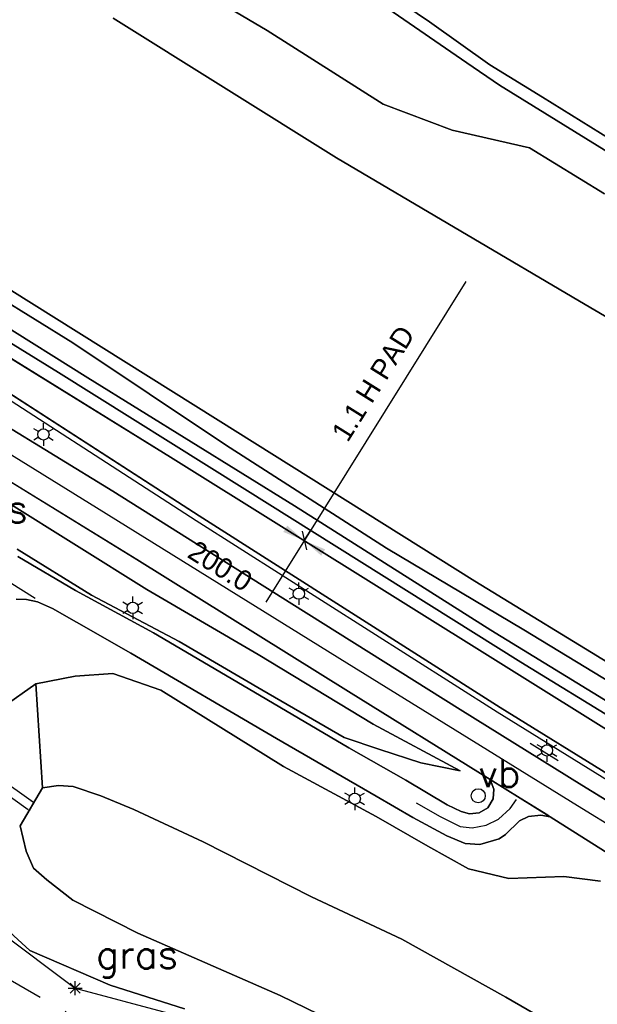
# Model space of a CAD drawing. Header units: millimetres. Extents: x 129727 to 131402, y 399018 to 399724.
# Tile 20 of 60: x 129886 to 129937, y 399451 to 399538. Entities that reach past the tile are written whole.
import ezdxf
from ezdxf.enums import TextEntityAlignment as Align

# ---------------------------------------------------------------- set-up
doc = ezdxf.new("R2010")
doc.units = ezdxf.units.MM
doc.linetypes.add('BORDERX2', pattern=[88.9, 25.4, -12.7, 25.4, -12.7, 0, -12.7])
for name, color, linetype in [('EWD-EM-NW-KBLTRC', 3, 'Continuous'), ('LKI-VW-BUI-VE', 1, 'Continuous'), ('MDI-VL-BEPLANTING', 7, 'Continuous'), ('MDI-VL-GRAS', 7, 'Continuous'), ('MDI-VL-TALUD', 7, 'Continuous'), ('MDI-VL-VERHARDING', 7, 'Continuous'), ('MDI-VL-WATER', 7, 'Continuous'), ('MDI-XX-BEPLANTING', 80, 'Continuous'), ('MDI-XX-BORD', 255, 'Continuous'), ('MDI-XX-DAMWAND', 252, 'Continuous'), ('MDI-XX-GRAS', 7, 'Continuous'), ('MDI-XX-MARKERING', 251, 'Continuous'), ('MDI-XX-RASTER', 255, 'Continuous'), ('MDI-XX-RIOLERING', 130, 'Continuous'), ('MDI-XX-TALUD', 84, 'Continuous'), ('MDI-XX-TERREINAFSCH', 253, 'Continuous')]:
    doc.layers.add(name, color=color, linetype=linetype)
doc.layers.add('EWD-EM-NW-MATEN', color=1, linetype='Continuous', lineweight=25)
doc.styles.add('ROMANS25', font='ROMANS.shx', dxfattribs={"height": 2.5})
doc.styles.add('rtw_iso', font='iso-rtw.shx')

# ---------------------------------------------------------------- blocks, each defined once
blk = doc.blocks.new('_Oblique')
at = {"color": 0, "linetype": 'ByBlock', "lineweight": -2}
blk.add_line((-0.5, -0.5), (0.5, 0.5), dxfattribs=at)

msp = doc.modelspace()

# ---------------------------------------------------------------- linework, layer by layer
for p, q in [((129887.653, 399501.726), (129887.653, 399502.226)), ((129887.22, 399501.476), (129886.787, 399501.726)), ((129888.086, 399501.476), (129888.519, 399501.726)), ((129887.22, 399500.976), (129886.787, 399500.726)), ((129887.653, 399500.726), (129887.653, 399500.226)), ((129888.086, 399500.976), (129888.519, 399500.726)), ((129910.282, 399487.621), (129910.282, 399488.121)), ((129909.849, 399487.371), (129909.416, 399487.621)), ((129910.715, 399487.371), (129911.148, 399487.621)), ((129895.135, 399486.117), (129894.702, 399486.367)), ((129895.568, 399486.367), (129895.568, 399486.867)), ((129896.001, 399486.117), (129896.434, 399486.367)), ((129909.849, 399486.871), (129909.416, 399486.621)), ((129910.282, 399486.621), (129910.282, 399486.121)), ((129910.715, 399486.871), (129911.148, 399486.621)), ((129895.135, 399485.617), (129894.702, 399485.367)), ((129895.568, 399485.367), (129895.568, 399484.867)), ((129896.001, 399485.617), (129896.434, 399485.367)), ((129932.27, 399473.744), (129932.27, 399474.244)), ((129931.837, 399473.494), (129931.404, 399473.744)), ((129932.703, 399473.494), (129933.136, 399473.744)), ((129931.837, 399472.994), (129931.404, 399472.744)), ((129932.27, 399472.744), (129932.27, 399472.244)), ((129932.703, 399472.994), (129933.136, 399472.744)), ((129915.239, 399469.462), (129915.239, 399469.962)), ((129914.806, 399469.212), (129914.373, 399469.462)), ((129915.672, 399469.212), (129916.105, 399469.462)), ((129914.806, 399468.712), (129914.373, 399468.462)), ((129915.239, 399468.462), (129915.239, 399467.962)), ((129915.672, 399468.712), (129916.105, 399468.462)), ((129889.835, 399452.185), (129891.085, 399452.185)), ((129890.018, 399451.743), (129890.902, 399452.627)), ((129890.902, 399451.743), (129890.018, 399452.627)), ((129890.46, 399451.56), (129890.46, 399452.81))]:
    msp.add_line(p, q)
for centre, radius in [((129887.653, 399501.226), 0.5), ((129910.282, 399487.121), 0.5), ((129895.568, 399485.867), 0.5), ((129932.27, 399473.244), 0.5), ((129926.187, 399469.226), 0.625), ((129915.239, 399468.962), 0.5)]:
    msp.add_circle(centre, radius)
at = {"layer": 'EWD-EM-NW-KBLTRC'}
msp.add_lwpolyline([(130084.977, 399397.143), (130083.979, 399397.55), (130080.392, 399399.031), (130071.678, 399402.427), (130065.784, 399404.71), (130048.221, 399411.584), (130039.721, 399414.937), (130032.32, 399418.171), (130024.2, 399421.897), (130015.94, 399425.641), (130006.794, 399430.116), (129999.765, 399433.849), (129984.019, 399442.216), (129955.792, 399459.367), (129927.848, 399476.625), (129901.194, 399493.581), (129879.316, 399507.689), (129860.777, 399518.45), (129841.167, 399530.973), (129826.677, 399540.175), (129817.367, 399545.938)], dxfattribs=at)
at = {"layer": 'EWD-EM-NW-MATEN'}
for p, q in [((129898.915, 399499.223), (129868.889, 399517.754)), ((129925.095, 399514.771), (129907.361, 399486.368)), ((129949.881, 399467.365), (129898.915, 399499.223))]:
    msp.add_line(p, q, dxfattribs=at)
at = {"layer": 'EWD-EM-NW-MATEN', "linetype": 'Continuous'}
msp.add_line((129910.763, 399491.817), (129911.293, 399492.665), dxfattribs=at)
at = {"layer": 'EWD-EM-NW-MATEN'}
for points in [[(129909.258, 399493.146), (129908.909, 399492.586), (129910.763, 399491.817)], [(129912.617, 399491.048), (129912.268, 399490.489), (129910.763, 399491.817)]]:
    msp.add_solid(points, dxfattribs=at)
at = {"layer": 'LKI-VW-BUI-VE', "linetype": 'BORDERX2', "ltscale": 0.2, "flags": 128}
msp.add_lwpolyline([(129752.938, 399530.028), (129803.992, 399500), (129863.5, 399465), (129890.12, 399449.834), (129928.839, 399430.127), (129965.167, 399411.729), (129998.966, 399394.635), (130000, 399394.103)], dxfattribs=at)
at = {"layer": 'MDI-VL-BEPLANTING'}
for p, q in [((129907.48, 399536.999), (129886.593, 399549.326)), ((129886.593, 399549.326), (129907.48, 399536.999)), ((129921.869, 399537.774), (129912.933, 399543.827)), ((129918.162, 399538.95), (129925.188, 399534.138)), ((129913.63, 399525.729), (129893.823, 399538.075)), ((129927.221, 399533.95), (129921.869, 399537.774)), ((129917.765, 399530.475), (129907.48, 399536.999)), ((129907.48, 399536.999), (129917.765, 399530.475)), ((129925.188, 399534.138), (129928.071, 399532.155)), ((129931.868, 399531.093), (129927.221, 399533.95)), ((129928.071, 399532.155), (129955.031, 399515.457)), ((129951.484, 399518.922), (129931.868, 399531.093)), ((129923.87, 399528.179), (129917.765, 399530.475)), ((129917.765, 399530.475), (129923.87, 399528.179)), ((129930.734, 399526.592), (129923.87, 399528.179)), ((129923.87, 399528.179), (129930.734, 399526.592)), ((129937.378, 399522.52), (129930.734, 399526.592)), ((129930.734, 399526.592), (129937.378, 399522.52)), ((129935.662, 399512.736), (129913.63, 399525.729)), ((129868.889, 399517.754), (129898.915, 399499.223)), ((129955.404, 399501.025), (129935.662, 399512.736)), ((129901.464, 399494.002), (129879.577, 399508.116)), ((129898.915, 399499.223), (129949.881, 399467.365)), ((129928.114, 399477.049), (129901.464, 399494.002)), ((129886.989, 399479.123), (129890.476, 399479.803)), ((129890.476, 399479.803), (129893.807, 399480.066)), ((129893.807, 399480.066), (129898.069, 399478.585)), ((129887.578, 399469.919), (129886.989, 399479.123)), ((129898.069, 399478.585), (129908.924, 399471.804)), ((129956.053, 399459.793), (129928.114, 399477.049)), ((129908.924, 399471.804), (129917.14, 399467.382)), ((129888.978, 399470.13), (129887.578, 399469.919)), ((129890.289, 399470.051), (129888.978, 399470.13)), ((129892.739, 399469.221), (129890.289, 399470.051)), ((129895.664, 399468.012), (129892.739, 399469.221)), ((129901.794, 399465.133), (129895.664, 399468.012)), ((129917.14, 399467.382), (129921.723, 399464.751)), ((129911.409, 399460.281), (129901.794, 399465.133)), ((129921.723, 399464.751), (129925.315, 399462.754)), ((129925.315, 399462.754), (129928.909, 399461.889)), ((129928.909, 399461.889), (129933.772, 399462.087)), ((129933.772, 399462.087), (129937.018, 399461.665)), ((129919.405, 399456.516), (129911.409, 399460.281)), ((129928.63, 399451.398), (129919.405, 399456.516)), ((129936.457, 399446.88), (129928.63, 399451.398))]:
    msp.add_line(p, q, dxfattribs=at)
at = {"layer": 'MDI-VL-GRAS'}
for p, q in [((129861.555, 399527.074), (129890.257, 399509.324)), ((129890.257, 399509.324), (129861.555, 399527.074)), ((129898.915, 399499.223), (129868.889, 399517.754)), ((129872.72, 399516.738), (129888.976, 399506.721)), ((129891.592, 399506.223), (129875.439, 399516.316)), ((129884.617, 399514.087), (129903.147, 399502.476)), ((129890.257, 399509.324), (129903.798, 399500.311)), ((129903.798, 399500.311), (129890.257, 399509.324)), ((129888.976, 399506.721), (129905.494, 399496.387)), ((129909.889, 399494.891), (129891.592, 399506.223)), ((129893.797, 399496.208), (129879.62, 399504.855)), ((129876.287, 399502.215), (129895.923, 399490.135)), ((129903.147, 399502.476), (129925.871, 399488.234)), ((129903.798, 399500.311), (129918.051, 399491.145)), ((129918.051, 399491.145), (129903.798, 399500.311)), ((129949.881, 399467.365), (129898.915, 399499.223)), ((129909.651, 399486.21), (129893.797, 399496.208)), ((129905.494, 399496.387), (129929.963, 399481.052)), ((129884.343, 399495.282), (129896.809, 399487.495)), ((129896.809, 399487.495), (129884.343, 399495.282)), ((129927.295, 399483.877), (129909.889, 399494.891)), ((129891.908, 399486.998), (129885.312, 399491.054)), ((129885.312, 399491.054), (129891.908, 399486.998)), ((129918.051, 399491.145), (129930.228, 399483.92)), ((129930.228, 399483.92), (129918.051, 399491.145)), ((129890.48, 399487.394), (129885.376, 399490.403)), ((129895.923, 399490.135), (129914.694, 399478.462)), ((129925.871, 399488.234), (129954.015, 399471.051)), ((129897.405, 399483.639), (129890.48, 399487.394)), ((129896.809, 399487.495), (129906.677, 399481.731)), ((129906.677, 399481.731), (129896.809, 399487.495)), ((129885.231, 399486.636), (129886.15, 399486.6)), ((129886.15, 399486.6), (129887.124, 399486.408)), ((129887.124, 399486.408), (129888.461, 399485.814)), ((129899.685, 399482.882), (129891.908, 399486.998)), ((129891.908, 399486.998), (129899.685, 399482.882)), ((129924.584, 399476.866), (129909.651, 399486.21)), ((129888.461, 399485.814), (129890.593, 399484.609)), ((129890.593, 399484.609), (129895.403, 399481.852)), ((129905.788, 399478.723), (129897.405, 399483.639)), ((129946.814, 399471.924), (129927.295, 399483.877)), ((129930.228, 399483.92), (129949.05, 399472.482)), ((129949.05, 399472.482), (129930.228, 399483.92)), ((129907.017, 399478.598), (129899.685, 399482.882)), ((129899.685, 399482.882), (129907.017, 399478.598)), ((129895.403, 399481.852), (129908.309, 399474.293)), ((129906.677, 399481.731), (129916.881, 399475.569)), ((129916.881, 399475.569), (129906.677, 399481.731)), ((129929.963, 399481.052), (129954.084, 399466.236)), ((129890.476, 399479.803), (129886.989, 399479.123)), ((129893.807, 399480.066), (129890.476, 399479.803)), ((129898.069, 399478.585), (129893.807, 399480.066)), ((129886.989, 399479.123), (129884.06, 399477.07)), ((129884.06, 399477.07), (129886.989, 399479.123)), ((129886.989, 399479.123), (129887.578, 399469.919)), ((129908.924, 399471.804), (129898.069, 399478.585)), ((129914.716, 399473.468), (129905.788, 399478.723)), ((129914.309, 399474.394), (129907.017, 399478.598)), ((129907.017, 399478.598), (129914.309, 399474.394)), ((129914.694, 399478.462), (129927.252, 399470.67)), ((129935.358, 399470.153), (129924.584, 399476.866)), ((129916.881, 399475.569), (129924.568, 399471.435)), ((129924.568, 399471.435), (129916.881, 399475.569)), ((129908.309, 399474.293), (129917.139, 399469.199)), ((129917.471, 399473.336), (129914.309, 399474.394)), ((129914.309, 399474.394), (129917.471, 399473.336)), ((129919.776, 399470.598), (129914.716, 399473.468)), ((129921.096, 399472.136), (129917.471, 399473.336)), ((129917.471, 399473.336), (129921.096, 399472.136)), ((129917.14, 399467.382), (129908.924, 399471.804)), ((129924.568, 399471.435), (129921.096, 399472.136)), ((129921.096, 399472.136), (129924.568, 399471.435)), ((129924.568, 399471.435), (129924.568, 399471.435)), ((129923.44, 399468.423), (129919.776, 399470.598)), ((129927.252, 399470.67), (129927.556, 399469.813)), ((129887.578, 399469.919), (129885.577, 399466.573)), ((129927.556, 399469.813), (129927.514, 399468.951)), ((129951.027, 399460.575), (129935.358, 399470.153)), ((129917.139, 399469.199), (129920.387, 399467.302)), ((129927.514, 399468.951), (129927.044, 399468.171)), ((129924.662, 399467.836), (129923.44, 399468.423)), ((129927.044, 399468.171), (129926.28, 399467.704)), ((129921.723, 399464.751), (129917.14, 399467.382)), ((129920.387, 399467.302), (129923.392, 399465.69)), ((129925.414, 399467.623), (129924.662, 399467.836)), ((129926.28, 399467.704), (129925.414, 399467.623)), ((129929.849, 399466.999), (129930.636, 399467.384)), ((129930.636, 399467.384), (129931.737, 399467.495)), ((129931.737, 399467.495), (129932.561, 399467.351)), ((129932.561, 399467.351), (129937.933, 399463.96)), ((129885.577, 399466.573), (129886.126, 399464.316)), ((129928.599, 399465.799), (129929.849, 399466.999)), ((129923.392, 399465.69), (129925.022, 399465.005)), ((129926.335, 399464.917), (129928.031, 399465.398)), ((129928.031, 399465.398), (129928.599, 399465.799)), ((129925.315, 399462.754), (129921.723, 399464.751)), ((129925.022, 399465.005), (129926.335, 399464.917)), ((129886.126, 399464.316), (129886.774, 399462.824)), ((129886.774, 399462.824), (129887.961, 399461.791)), ((129928.909, 399461.889), (129925.315, 399462.754)), ((129887.961, 399461.791), (129890.246, 399459.989)), ((129933.772, 399462.087), (129928.909, 399461.889)), ((129937.018, 399461.665), (129933.772, 399462.087)), ((129890.246, 399459.989), (129896.002, 399457.066)), ((129883.415, 399458.29), (129886.45, 399455.534)), ((129886.45, 399455.534), (129883.415, 399458.29)), ((129896.002, 399457.066), (129908.621, 399451.545)), ((129886.45, 399455.534), (129893.563, 399452.465)), ((129893.563, 399452.465), (129886.45, 399455.534)), ((129893.563, 399452.465), (129900.167, 399450.344)), ((129900.167, 399450.344), (129893.563, 399452.465)), ((129908.621, 399451.545), (129917.298, 399447.339))]:
    msp.add_line(p, q, dxfattribs=at)
at = {"layer": 'MDI-VL-TALUD'}
for p, q in [((129886.593, 399549.326), (129907.48, 399536.999)), ((129913.63, 399525.729), (129893.823, 399538.075)), ((129907.48, 399536.999), (129917.765, 399530.475)), ((129917.765, 399530.475), (129923.87, 399528.179)), ((129923.87, 399528.179), (129930.734, 399526.592)), ((129890.257, 399509.324), (129861.555, 399527.074)), ((129930.734, 399526.592), (129937.378, 399522.52)), ((129935.662, 399512.736), (129913.63, 399525.729)), ((129868.889, 399517.754), (129898.915, 399499.223)), ((129884.617, 399514.087), (129903.147, 399502.476)), ((129955.404, 399501.025), (129935.662, 399512.736)), ((129903.798, 399500.311), (129890.257, 399509.324)), ((129901.464, 399494.002), (129879.577, 399508.116)), ((129903.147, 399502.476), (129925.871, 399488.234)), ((129918.051, 399491.145), (129903.798, 399500.311)), ((129898.915, 399499.223), (129949.881, 399467.365)), ((129884.343, 399495.282), (129896.809, 399487.495)), ((129928.114, 399477.049), (129901.464, 399494.002)), ((129891.908, 399486.998), (129885.312, 399491.054)), ((129930.228, 399483.92), (129918.051, 399491.145)), ((129925.871, 399488.234), (129954.015, 399471.051)), ((129896.809, 399487.495), (129906.677, 399481.731)), ((129899.685, 399482.882), (129891.908, 399486.998)), ((129949.05, 399472.482), (129930.228, 399483.92)), ((129907.017, 399478.598), (129899.685, 399482.882)), ((129906.677, 399481.731), (129916.881, 399475.569)), ((129886.989, 399479.123), (129890.476, 399479.803)), ((129890.476, 399479.803), (129893.807, 399480.066)), ((129893.807, 399480.066), (129898.069, 399478.585)), ((129884.06, 399477.07), (129886.989, 399479.123)), ((129898.069, 399478.585), (129908.924, 399471.804)), ((129914.309, 399474.394), (129907.017, 399478.598)), ((129956.053, 399459.793), (129928.114, 399477.049)), ((129916.881, 399475.569), (129924.568, 399471.435)), ((129917.471, 399473.336), (129914.309, 399474.394)), ((129921.096, 399472.136), (129917.471, 399473.336)), ((129908.924, 399471.804), (129917.14, 399467.382)), ((129924.568, 399471.435), (129921.096, 399472.136)), ((129924.568, 399471.435), (129924.568, 399471.435)), ((129887.578, 399469.919), (129885.577, 399466.573)), ((129888.978, 399470.13), (129887.578, 399469.919)), ((129890.289, 399470.051), (129888.978, 399470.13)), ((129892.739, 399469.221), (129890.289, 399470.051)), ((129895.664, 399468.012), (129892.739, 399469.221)), ((129901.794, 399465.133), (129895.664, 399468.012)), ((129917.14, 399467.382), (129921.723, 399464.751)), ((129885.577, 399466.573), (129886.126, 399464.316)), ((129911.409, 399460.281), (129901.794, 399465.133)), ((129921.723, 399464.751), (129925.315, 399462.754)), ((129886.126, 399464.316), (129886.774, 399462.824)), ((129886.774, 399462.824), (129887.961, 399461.791)), ((129925.315, 399462.754), (129928.909, 399461.889)), ((129887.961, 399461.791), (129890.246, 399459.989)), ((129928.909, 399461.889), (129933.772, 399462.087)), ((129933.772, 399462.087), (129937.018, 399461.665)), ((129919.405, 399456.516), (129911.409, 399460.281)), ((129890.246, 399459.989), (129896.002, 399457.066)), ((129886.45, 399455.534), (129883.415, 399458.29)), ((129896.002, 399457.066), (129908.621, 399451.545)), ((129928.63, 399451.398), (129919.405, 399456.516)), ((129893.563, 399452.465), (129886.45, 399455.534)), ((129900.167, 399450.344), (129893.563, 399452.465)), ((129908.621, 399451.545), (129917.298, 399447.339)), ((129936.457, 399446.88), (129928.63, 399451.398))]:
    msp.add_line(p, q, dxfattribs=at)
at = {"layer": 'MDI-VL-VERHARDING'}
for p, q in [((129912.933, 399543.827), (129921.869, 399537.774)), ((129925.188, 399534.138), (129918.162, 399538.95)), ((129921.869, 399537.774), (129927.221, 399533.95)), ((129928.071, 399532.155), (129925.188, 399534.138)), ((129927.221, 399533.95), (129931.868, 399531.093)), ((129955.031, 399515.457), (129928.071, 399532.155)), ((129931.868, 399531.093), (129951.484, 399518.922)), ((129888.976, 399506.721), (129872.72, 399516.738)), ((129875.439, 399516.316), (129891.592, 399506.223)), ((129905.494, 399496.387), (129888.976, 399506.721)), ((129891.592, 399506.223), (129909.889, 399494.891)), ((129879.62, 399504.855), (129893.797, 399496.208)), ((129895.923, 399490.135), (129876.287, 399502.215)), ((129893.797, 399496.208), (129909.651, 399486.21)), ((129929.963, 399481.052), (129905.494, 399496.387)), ((129909.889, 399494.891), (129927.295, 399483.877)), ((129885.376, 399490.403), (129890.48, 399487.394)), ((129914.694, 399478.462), (129895.923, 399490.135)), ((129890.48, 399487.394), (129897.405, 399483.639)), ((129886.15, 399486.6), (129885.231, 399486.636)), ((129887.124, 399486.408), (129886.15, 399486.6)), ((129888.461, 399485.814), (129887.124, 399486.408)), ((129909.651, 399486.21), (129924.584, 399476.866)), ((129890.593, 399484.609), (129888.461, 399485.814)), ((129895.403, 399481.852), (129890.593, 399484.609)), ((129897.405, 399483.639), (129905.788, 399478.723)), ((129927.295, 399483.877), (129946.814, 399471.924)), ((129908.309, 399474.293), (129895.403, 399481.852)), ((129954.084, 399466.236), (129929.963, 399481.052)), ((129905.788, 399478.723), (129914.716, 399473.468)), ((129927.252, 399470.67), (129914.694, 399478.462)), ((129924.584, 399476.866), (129935.358, 399470.153)), ((129917.139, 399469.199), (129908.309, 399474.293)), ((129914.716, 399473.468), (129919.776, 399470.598)), ((129919.776, 399470.598), (129923.44, 399468.423)), ((129927.556, 399469.813), (129927.252, 399470.67)), ((129927.252, 399470.67), (129932.561, 399467.351)), ((129932.561, 399467.351), (129927.252, 399470.67)), ((129927.514, 399468.951), (129927.556, 399469.813)), ((129935.358, 399470.153), (129951.027, 399460.575)), ((129920.387, 399467.302), (129917.139, 399469.199)), ((129927.044, 399468.171), (129927.514, 399468.951)), ((129923.44, 399468.423), (129924.662, 399467.836)), ((129926.28, 399467.704), (129927.044, 399468.171)), ((129923.392, 399465.69), (129920.387, 399467.302)), ((129924.662, 399467.836), (129925.414, 399467.623)), ((129925.414, 399467.623), (129926.28, 399467.704)), ((129930.636, 399467.384), (129929.849, 399466.999)), ((129931.737, 399467.495), (129930.636, 399467.384)), ((129932.561, 399467.351), (129931.737, 399467.495)), ((129937.933, 399463.96), (129932.561, 399467.351)), ((129929.849, 399466.999), (129928.599, 399465.799)), ((129925.022, 399465.005), (129923.392, 399465.69)), ((129928.031, 399465.398), (129926.335, 399464.917)), ((129928.599, 399465.799), (129928.031, 399465.398)), ((129926.335, 399464.917), (129925.022, 399465.005))]:
    msp.add_line(p, q, dxfattribs=at)
at = {"layer": 'MDI-VL-WATER'}
for p, q in [((129893.823, 399538.075), (129913.63, 399525.729)), ((129913.63, 399525.729), (129935.662, 399512.736)), ((129903.147, 399502.476), (129884.617, 399514.087)), ((129935.662, 399512.736), (129955.404, 399501.025)), ((129925.871, 399488.234), (129903.147, 399502.476)), ((129954.015, 399471.051), (129925.871, 399488.234)), ((129885.577, 399466.573), (129887.578, 399469.919)), ((129887.578, 399469.919), (129888.978, 399470.13)), ((129888.978, 399470.13), (129890.289, 399470.051)), ((129890.289, 399470.051), (129892.739, 399469.221)), ((129892.739, 399469.221), (129895.664, 399468.012)), ((129895.664, 399468.012), (129901.794, 399465.133)), ((129886.126, 399464.316), (129885.577, 399466.573)), ((129901.794, 399465.133), (129911.409, 399460.281)), ((129886.774, 399462.824), (129886.126, 399464.316)), ((129887.961, 399461.791), (129886.774, 399462.824)), ((129890.246, 399459.989), (129887.961, 399461.791)), ((129911.409, 399460.281), (129919.405, 399456.516)), ((129896.002, 399457.066), (129890.246, 399459.989)), ((129908.621, 399451.545), (129896.002, 399457.066)), ((129919.405, 399456.516), (129928.63, 399451.398)), ((129917.298, 399447.339), (129908.621, 399451.545)), ((129928.63, 399451.398), (129936.457, 399446.88))]:
    msp.add_line(p, q, dxfattribs=at)
at = {"layer": 'MDI-XX-BEPLANTING'}
for p, q in [((129881.221, 399459.098), (129890.46, 399452.185)), ((129890.46, 399452.185), (129898.654, 399449.993))]:
    msp.add_line(p, q, dxfattribs=at)
at = {"layer": 'MDI-XX-BORD'}
msp.add_line((129930.797, 399473.875), (129933.254, 399472.34), dxfattribs=at)
at = {"layer": 'MDI-XX-DAMWAND'}
for p, q in [((129884.617, 399514.087), (129903.147, 399502.476)), ((129903.147, 399502.476), (129925.871, 399488.234)), ((129925.871, 399488.234), (129954.015, 399471.051)), ((129888.978, 399470.13), (129887.578, 399469.919)), ((129890.289, 399470.051), (129888.978, 399470.13)), ((129892.739, 399469.221), (129890.289, 399470.051)), ((129895.664, 399468.012), (129892.739, 399469.221)), ((129901.794, 399465.133), (129895.664, 399468.012)), ((129885.577, 399466.573), (129886.126, 399464.316)), ((129911.409, 399460.281), (129901.794, 399465.133)), ((129886.126, 399464.316), (129886.774, 399462.824)), ((129886.774, 399462.824), (129887.961, 399461.791)), ((129887.961, 399461.791), (129890.246, 399459.989)), ((129919.405, 399456.516), (129911.409, 399460.281)), ((129890.246, 399459.989), (129896.002, 399457.066)), ((129896.002, 399457.066), (129908.621, 399451.545)), ((129928.63, 399451.398), (129919.405, 399456.516)), ((129908.621, 399451.545), (129917.298, 399447.339)), ((129936.457, 399446.88), (129928.63, 399451.398))]:
    msp.add_line(p, q, dxfattribs=at)
at = {"layer": 'MDI-XX-MARKERING'}
for p, q in [((129891.744, 399495.102), (129866.282, 399510.868)), ((129914.552, 399480.97), (129891.744, 399495.102)), ((129879.135, 399491.608), (129886.904, 399486.725)), ((129934.972, 399468.346), (129914.552, 399480.97)), ((129927.745, 399470.376), (129932.351, 399467.53)), ((129929.012, 399468.084), (129929.565, 399468.898)), ((129920.678, 399468.598), (129922.813, 399467.395)), ((129927.974, 399467.148), (129929.012, 399468.084)), ((129952.394, 399457.533), (129934.972, 399468.346)), ((129922.813, 399467.395), (129924.57, 399466.502)), ((129926.887, 399466.61), (129927.974, 399467.148)), ((129924.57, 399466.502), (129925.655, 399466.4)), ((129925.655, 399466.4), (129926.887, 399466.61))]:
    msp.add_line(p, q, dxfattribs=at)
msp.add_lwpolyline([(129968.658, 399449.691), (129951.027, 399460.575), (129935.358, 399470.153), (129924.584, 399476.866), (129909.651, 399486.21), (129893.797, 399496.208), (129879.62, 399504.855), (129859.749, 399517.027), (129840.946, 399528.698), (129821.77, 399540.55)], dxfattribs=at)
at = {"layer": 'MDI-XX-RASTER'}
msp.add_line((129887.578, 399469.919), (129885.577, 399466.573), dxfattribs=at)
at = {"layer": 'MDI-XX-RIOLERING'}
for p, q in [((129866.982, 399482.821), (129886.774, 399468.647)), ((129866.516, 399482.171), (129886.308, 399467.997)), ((129886.541, 399468.722), (129886.541, 399468.722)), ((129886.541, 399467.922), (129886.541, 399467.922))]:
    msp.add_line(p, q, dxfattribs=at)
at = {"layer": 'MDI-XX-TALUD'}
for p, q in [((129907.48, 399536.999), (129886.593, 399549.326)), ((129893.823, 399538.075), (129913.63, 399525.729)), ((129917.765, 399530.475), (129907.48, 399536.999)), ((129923.87, 399528.179), (129917.765, 399530.475)), ((129930.734, 399526.592), (129923.87, 399528.179)), ((129861.555, 399527.074), (129890.257, 399509.324)), ((129937.378, 399522.52), (129930.734, 399526.592)), ((129913.63, 399525.729), (129935.662, 399512.736)), ((129935.662, 399512.736), (129955.404, 399501.025)), ((129890.257, 399509.324), (129903.798, 399500.311)), ((129879.577, 399508.116), (129901.464, 399494.002)), ((129903.798, 399500.311), (129918.051, 399491.145)), ((129896.809, 399487.495), (129884.343, 399495.282)), ((129901.464, 399494.002), (129928.114, 399477.049)), ((129885.312, 399491.054), (129891.908, 399486.998)), ((129918.051, 399491.145), (129930.228, 399483.92)), ((129906.677, 399481.731), (129896.809, 399487.495)), ((129891.908, 399486.998), (129899.685, 399482.882)), ((129930.228, 399483.92), (129949.05, 399472.482)), ((129899.685, 399482.882), (129907.017, 399478.598)), ((129916.881, 399475.569), (129906.677, 399481.731)), ((129890.476, 399479.803), (129886.989, 399479.123)), ((129893.807, 399480.066), (129890.476, 399479.803)), ((129898.069, 399478.585), (129893.807, 399480.066)), ((129886.989, 399479.123), (129884.06, 399477.07)), ((129908.924, 399471.804), (129898.069, 399478.585)), ((129907.017, 399478.598), (129914.309, 399474.394)), ((129928.114, 399477.049), (129956.053, 399459.793)), ((129924.568, 399471.435), (129916.881, 399475.569)), ((129914.309, 399474.394), (129917.471, 399473.336)), ((129917.471, 399473.336), (129921.096, 399472.136)), ((129917.14, 399467.382), (129908.924, 399471.804)), ((129921.096, 399472.136), (129924.568, 399471.435)), ((129921.723, 399464.751), (129917.14, 399467.382)), ((129925.315, 399462.754), (129921.723, 399464.751)), ((129928.909, 399461.889), (129925.315, 399462.754)), ((129933.772, 399462.087), (129928.909, 399461.889)), ((129937.018, 399461.665), (129933.772, 399462.087)), ((129883.415, 399458.29), (129886.45, 399455.534)), ((129886.45, 399455.534), (129893.563, 399452.465)), ((129893.563, 399452.465), (129900.167, 399450.344))]:
    msp.add_line(p, q, dxfattribs=at)
msp.add_lwpolyline([(129766.514, 399578.23), (129781.358, 399568.816), (129826.943, 399540.599), (129841.436, 399531.395), (129861.037, 399518.877), (129879.577, 399508.116), (129901.464, 399494.002), (129928.114, 399477.049), (129956.053, 399459.793), (129984.266, 399442.651), (130000, 399434.291), (130007.021, 399430.561), (130016.153, 399426.093), (130024.407, 399422.352), (130032.524, 399418.627), (130039.911, 399415.4), (130048.406, 399412.12), (130055.138, 399410.126)], dxfattribs=at)
at = {"layer": 'MDI-XX-TERREINAFSCH'}
for p, q in [((129912.933, 399543.827), (129921.869, 399537.774)), ((129925.188, 399534.138), (129918.162, 399538.95)), ((129921.869, 399537.774), (129927.221, 399533.95)), ((129928.071, 399532.155), (129925.188, 399534.138)), ((129927.221, 399533.95), (129931.868, 399531.093)), ((129955.031, 399515.457), (129928.071, 399532.155)), ((129931.868, 399531.093), (129951.484, 399518.922)), ((129872.72, 399516.738), (129888.976, 399506.721)), ((129891.592, 399506.223), (129875.439, 399516.316)), ((129888.976, 399506.721), (129905.494, 399496.387)), ((129909.889, 399494.891), (129891.592, 399506.223)), ((129895.923, 399490.135), (129876.287, 399502.215)), ((129905.494, 399496.387), (129929.963, 399481.052)), ((129927.295, 399483.877), (129909.889, 399494.891)), ((129885.376, 399490.403), (129890.48, 399487.394)), ((129914.694, 399478.462), (129895.923, 399490.135)), ((129890.48, 399487.394), (129897.405, 399483.639)), ((129885.231, 399486.636), (129886.15, 399486.6)), ((129886.15, 399486.6), (129887.124, 399486.408)), ((129887.124, 399486.408), (129888.461, 399485.814)), ((129888.461, 399485.814), (129890.593, 399484.609)), ((129890.593, 399484.609), (129895.403, 399481.852)), ((129897.405, 399483.639), (129905.788, 399478.723)), ((129946.814, 399471.924), (129927.295, 399483.877)), ((129895.403, 399481.852), (129908.309, 399474.293)), ((129929.963, 399481.052), (129954.084, 399466.236)), ((129887.578, 399469.919), (129886.989, 399479.123)), ((129905.788, 399478.723), (129914.716, 399473.468)), ((129927.252, 399470.67), (129914.694, 399478.462)), ((129908.309, 399474.293), (129917.139, 399469.199)), ((129914.716, 399473.468), (129919.776, 399470.598)), ((129919.776, 399470.598), (129923.44, 399468.423)), ((129927.556, 399469.813), (129927.252, 399470.67)), ((129927.514, 399468.951), (129927.556, 399469.813)), ((129917.139, 399469.199), (129920.387, 399467.302)), ((129927.044, 399468.171), (129927.514, 399468.951)), ((129923.44, 399468.423), (129924.662, 399467.836)), ((129926.28, 399467.704), (129927.044, 399468.171)), ((129920.387, 399467.302), (129923.392, 399465.69)), ((129924.662, 399467.836), (129925.414, 399467.623)), ((129925.414, 399467.623), (129926.28, 399467.704)), ((129929.849, 399466.999), (129930.636, 399467.384)), ((129930.636, 399467.384), (129931.737, 399467.495)), ((129931.737, 399467.495), (129932.561, 399467.351)), ((129932.561, 399467.351), (129937.933, 399463.96)), ((129928.599, 399465.799), (129929.849, 399466.999)), ((129923.392, 399465.69), (129925.022, 399465.005)), ((129926.335, 399464.917), (129928.031, 399465.398)), ((129928.031, 399465.398), (129928.599, 399465.799)), ((129925.022, 399465.005), (129926.335, 399464.917))]:
    msp.add_line(p, q, dxfattribs=at)

# ---------------------------------------------------------------- block references
at = {"layer": 'EWD-EM-NW-MATEN', "xscale": 1.200000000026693, "yscale": 1.200000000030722, "zscale": 1.2, "rotation": 238.0207608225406}
msp.add_blockref('_Oblique', (129910.763, 399491.817), dxfattribs=at)

# ---------------------------------------------------------------- texts
at = {"layer": 'EWD-EM-NW-MATEN', "char_height": 1.8, "attachment_point": 5, "style": 'rtw_iso'}
for s, insert, rotation in [('1.1 H PAD', (129916.865, 399505.75), 58.02076), ('\\P200.0', (129904.118, 399490.836), 328.02076)]:
    msp.add_mtext(s, dxfattribs=dict(at, insert=insert, rotation=rotation))
at = {"layer": 'MDI-XX-BORD', "style": 'ROMANS25'}
msp.add_text('vb', height=2.5, dxfattribs=at).set_placement((129926.187, 399469.226), align=Align.BOTTOM_LEFT)
at = {"layer": 'MDI-XX-GRAS', "style": 'ROMANS25'}
for p in [(129882.615, 399494.653), (129895.948, 399455.19)]:
    msp.add_text('gras', height=2.5, dxfattribs=at).set_placement(p, align=Align.MIDDLE_CENTER)

doc.saveas('drawing.dxf')
